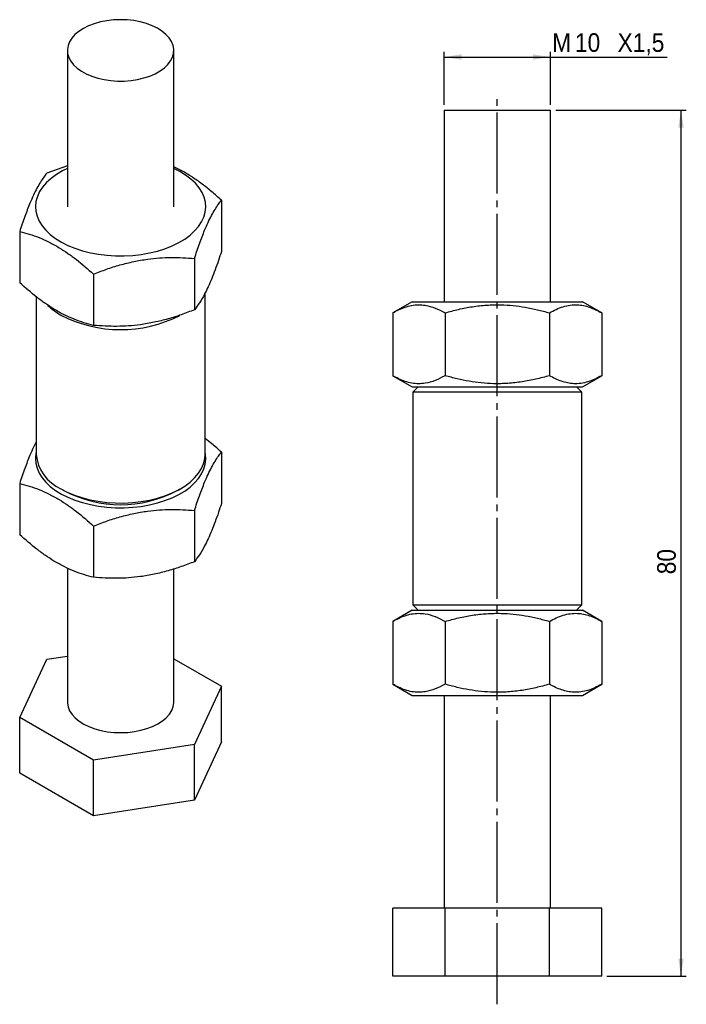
# Model space of a CAD drawing. Extents: x 30.4 to 93, y 43.1 to 135.7.
import ezdxf

# ---------------------------------------------------------------- set-up
doc = ezdxf.new("R2010")
doc.units = 0
doc.header["$LTSCALE"] = 0.5
doc.linetypes.add('SLD-MISTA-LONGA', pattern=[19.05, 15.24, -1.27, 1.27, -1.27])
doc.linetypes.add('SLD-SÓLIDA', pattern=[0])
doc.layers.get('0').update_dxf_attribs({"linetype": 'CONTINUOUS'})
doc.styles.add('SLDTEXTSTYLE0', font='GOTHIC.TTF', dxfattribs={"width": 0.913})
doc.dimstyles.new('SLDDIMSTYLE0', dxfattribs={"dimtxt": 1.75, "dimasz": 1.651, "dimexe": 0, "dimexo": 0.0625, "dimgap": 0.4375, "dimtad": 1, "dimrnd": 1e-09, "dimzin": 12, "dimtxsty": 'SLDTEXTSTYLE0', "dimsah": 1, "dimcen": 0.09, "dimazin": 3, "dimtfac": 1, "dimtofl": 0, "dimtmove": 0, "dimatfit": 3, "dimtolj": 1, "dimtzin": 12})

# ---------------------------------------------------------------- blocks, each defined once
blk = doc.blocks.new('*D1')
for p, q in [((70.245, 127.646), (70.245, 132.646)), ((80.245, 127.646), (80.245, 132.646)), ((70.245, 132.146), (80.245, 132.146)), ((80.245, 132.146), (91.211, 132.146))]:
    blk.add_line(p, q)
for points in [[(70.245, 132.146), (71.896, 131.892), (71.896, 132.4)], [(80.245, 132.146), (78.594, 132.4), (78.594, 131.892)]]:
    blk.add_solid(points)
at = {"char_height": 1.75, "attachment_point": 1, "style": 'SLDTEXTSTYLE0'}
for s, insert in [('M', (80.405, 134.382, 0.1)), ('10', (82.548, 134.382, 0.1)), ('X1,5', (86.556, 134.382, 0.1))]:
    blk.add_mtext(s, dxfattribs=dict(at, insert=insert))
blk = doc.blocks.new('*D2')
for p, q in [((80.745, 127.146), (93.013, 127.146)), ((92.513, 127.146), (92.513, 45.746)), ((85.56, 45.746), (93.013, 45.746))]:
    blk.add_line(p, q)
for points in [[(92.513, 127.146), (92.259, 125.495), (92.767, 125.495)], [(92.513, 45.746), (92.767, 47.397), (92.259, 47.397)]]:
    blk.add_solid(points)
at = {"insert": (90.278, 83.527, 0.1), "char_height": 1.75, "attachment_point": 1, "rotation": 90, "style": 'SLDTEXTSTYLE0'}
blk.add_mtext('80', dxfattribs=at)

msp = doc.modelspace()

# ---------------------------------------------------------------- linework, layer by layer
at = {"color": 7, "linetype": 'SLD-SÓLIDA'}
for p, q in [((34.85, 132.769), (34.85, 118.071)), ((44.85, 118.071), (44.85, 132.769)), ((70.245, 127.146), (70.245, 109.146)), ((70.245, 127.146), (80.245, 127.146)), ((80.245, 109.146), (80.245, 127.146)), ((34.85, 121.904), (32.909, 121.222)), ((49.33, 118.682), (49.33, 113.861)), ((30.369, 115.749), (30.369, 110.928)), ((46.79, 113.209), (46.79, 108.388)), ((37.309, 111.742), (37.309, 106.921)), ((31.912, 109.623), (31.912, 94.8)), ((47.787, 94.8), (47.787, 109.952)), ((67.245, 109.146), (65.43, 108.098)), ((67.245, 109.146), (83.245, 109.146)), ((85.06, 108.098), (83.245, 109.146)), ((65.43, 108.098), (65.43, 102.194)), ((70.337, 108.098), (70.337, 102.194)), ((80.152, 108.098), (80.152, 102.194)), ((85.06, 108.098), (85.06, 102.194)), ((65.43, 102.194), (67.245, 101.146)), ((83.245, 101.146), (85.06, 102.194)), ((67.245, 101.146), (83.245, 101.146)), ((67.807, 101.146), (67.307, 100.646)), ((83.182, 100.646), (82.682, 101.146)), ((67.307, 100.646), (67.307, 80.646)), ((75.245, 100.646), (67.307, 100.646)), ((83.182, 100.646), (75.245, 100.646)), ((83.182, 80.646), (83.182, 100.646)), ((49.33, 95.002), (49.33, 90.181)), ((30.369, 92.069), (30.369, 87.248)), ((34.236, 91.56), (34.59, 91.356)), ((45.11, 91.356), (45.463, 91.56)), ((46.79, 89.529), (46.79, 84.708)), ((37.309, 88.063), (37.309, 83.242)), ((34.85, 84.109), (34.85, 71.528)), ((44.85, 71.528), (44.85, 84.024)), ((67.307, 80.646), (67.807, 80.146)), ((67.307, 80.646), (75.245, 80.646)), ((75.245, 80.646), (83.182, 80.646)), ((82.682, 80.146), (83.182, 80.646)), ((67.245, 80.146), (65.43, 79.098)), ((67.245, 80.146), (83.245, 80.146)), ((85.06, 79.098), (83.245, 80.146)), ((65.43, 79.098), (65.43, 73.194)), ((70.337, 79.098), (70.337, 73.194)), ((80.152, 79.098), (80.152, 73.194)), ((85.06, 79.098), (85.06, 73.194)), ((30.369, 70.062), (32.909, 75.535)), ((32.909, 75.535), (34.85, 75.835)), ((44.85, 75.581), (49.33, 72.995)), ((65.43, 73.194), (67.245, 72.146)), ((83.245, 72.146), (85.06, 73.194)), ((49.33, 72.995), (46.79, 67.522)), ((49.33, 67.769), (49.33, 72.995)), ((67.245, 72.146), (83.245, 72.146)), ((70.245, 72.146), (70.245, 52.146)), ((80.245, 52.146), (80.245, 72.146)), ((37.309, 66.055), (30.369, 70.062)), ((30.369, 64.836), (30.369, 70.062)), ((49.33, 67.769), (46.79, 62.296)), ((46.79, 67.522), (37.309, 66.055)), ((46.79, 62.296), (46.79, 67.522)), ((37.309, 60.829), (37.309, 66.055)), ((37.309, 60.829), (30.369, 64.836)), ((46.79, 62.296), (37.309, 60.829)), ((65.43, 45.746), (65.43, 52.146)), ((70.337, 52.146), (65.43, 52.146)), ((70.337, 45.746), (70.337, 52.146)), ((80.152, 52.146), (70.337, 52.146)), ((80.152, 45.746), (80.152, 52.146)), ((85.06, 52.146), (80.152, 52.146)), ((85.06, 45.746), (85.06, 52.146)), ((70.337, 45.746), (65.43, 45.746)), ((80.152, 45.746), (70.337, 45.746)), ((85.06, 45.746), (80.152, 45.746))]:
    msp.add_line(p, q, dxfattribs=at)
at = {"linetype": 'SLD-MISTA-LONGA'}
msp.add_line((75.245, 43.106), (75.245, 128.644), dxfattribs=at)
at = {"color": 7, "linetype": 'SLD-SÓLIDA', "flags": 128}
for points in [[(38.556, 135.557), (37.949, 135.439), (37.373, 135.276), (36.838, 135.073), (36.352, 134.832), (35.924, 134.556), (35.56, 134.252), (35.267, 133.923), (35.049, 133.575), (34.91, 133.214), (34.851, 132.846), (34.875, 132.476), (34.981, 132.112), (35.167, 131.758), (35.429, 131.42), (35.764, 131.105), (36.166, 130.817), (36.629, 130.561), (37.144, 130.341), (37.704, 130.162), (38.3, 130.025), (38.92, 129.933), (39.556, 129.887), (40.197, 129.889), (40.832, 129.939), (41.451, 130.034), (42.043, 130.175), (42.6, 130.358), (43.111, 130.581), (43.569, 130.84), (43.966, 131.13), (44.295, 131.447), (44.551, 131.786), (44.73, 132.142), (44.829, 132.507), (44.846, 132.877), (44.781, 133.245), (44.635, 133.605), (44.411, 133.951), (44.111, 134.278), (43.742, 134.581), (43.309, 134.853), (42.819, 135.091), (42.28, 135.291), (41.701, 135.45), (41.092, 135.565), (40.463, 135.634), (39.823, 135.655), (39.184, 135.63), (38.556, 135.557)], [(34.85, 121.676), (34.387, 121.445), (33.824, 121.109), (33.322, 120.741), (32.888, 120.346), (32.525, 119.928), (32.237, 119.491), (32.027, 119.039), (31.898, 118.577), (31.85, 118.11), (31.884, 117.643), (32, 117.18), (32.197, 116.726), (32.472, 116.286), (32.822, 115.864), (33.245, 115.465), (33.736, 115.093), (34.289, 114.751), (34.9, 114.443), (35.561, 114.173), (36.266, 113.942), (37.008, 113.754), (37.779, 113.61), (38.572, 113.512), (39.377, 113.461), (40.187, 113.457), (40.994, 113.5), (41.789, 113.591), (42.565, 113.727), (43.312, 113.908), (44.024, 114.131), (44.693, 114.395), (45.312, 114.697), (45.876, 115.033), (46.377, 115.401), (46.811, 115.796), (47.174, 116.214), (47.462, 116.651), (47.672, 117.103), (47.802, 117.565), (47.849, 118.032), (47.815, 118.5), (47.699, 118.963), (47.503, 119.416), (47.228, 119.856), (46.877, 120.278), (46.454, 120.677), (45.964, 121.05), (45.41, 121.391), (44.85, 121.676)], [(31.912, 94.968), (31.898, 94.897), (31.85, 94.43), (31.884, 93.963), (32, 93.5), (32.197, 93.046), (32.472, 92.606), (32.822, 92.184), (33.245, 91.785), (33.736, 91.413), (34.289, 91.071), (34.9, 90.763), (35.561, 90.493), (36.266, 90.262), (37.008, 90.074), (37.779, 89.93), (38.572, 89.832), (39.377, 89.781), (40.187, 89.777), (40.994, 89.821), (41.789, 89.911), (42.565, 90.047), (43.312, 90.228), (44.024, 90.452), (44.693, 90.716), (45.312, 91.017), (45.876, 91.354), (46.377, 91.721), (46.811, 92.116), (47.174, 92.534), (47.462, 92.972), (47.672, 93.424), (47.802, 93.885), (47.849, 94.352), (47.815, 94.82), (47.787, 94.968)], [(34.237, 91.56), (34.844, 91.244), (35.504, 90.965), (36.21, 90.728), (36.954, 90.533), (37.73, 90.384), (38.527, 90.282), (39.339, 90.227), (40.156, 90.221), (40.97, 90.263), (41.772, 90.354), (42.554, 90.492), (43.307, 90.675), (44.023, 90.902), (44.695, 91.17), (45.316, 91.477), (45.879, 91.819), (46.378, 92.193), (46.807, 92.594), (47.163, 93.019), (47.442, 93.462), (47.64, 93.92), (47.755, 94.387), (47.787, 94.8)], [(34.85, 71.528), (34.853, 71.42), (34.918, 71.052), (35.064, 70.692), (35.289, 70.346), (35.588, 70.019), (35.957, 69.717), (36.391, 69.444), (36.881, 69.206), (37.419, 69.006), (37.998, 68.847), (38.607, 68.732), (39.237, 68.664), (39.876, 68.642), (40.516, 68.668), (41.144, 68.74)], [(41.144, 68.74), (41.751, 68.859), (42.327, 69.021), (42.862, 69.224), (43.347, 69.466), (43.775, 69.741), (44.139, 70.045), (44.432, 70.374), (44.651, 70.722), (44.79, 71.083), (44.848, 71.451), (44.85, 71.528)]]:
    msp.add_lwpolyline(points, dxfattribs=at)
at = {"color": 7, "linetype": 'SLD-SÓLIDA'}
for centre, radius, start, end in [((37.197, 113.141), 6.027, 226.07019, 240.58617), ((39.852, 118.712), 12.192, 242.57407, 297.12676), ((35.854, 95.174), 3.96, 185.42464, 245.8955), ((39.85, 101.464), 11.395, 242.51416, 297.49121)]:
    msp.add_arc(centre, radius, start, end, dxfattribs=at)
for points, knots in [([(49.33, 118.682), (49.03, 118.949), (48.431, 119.484), (47.507, 120.221), (46.567, 120.884), (45.675, 121.428), (45.104, 121.706), (44.85, 121.83)], [0, 0, 0, 0, 0.205568, 0.411078, 0.621185, 0.831254, 1, 1, 1, 1]), ([(32.909, 121.222), (32.817, 121.103), (32.621, 120.851), (32.315, 120.388), (31.991, 119.826), (31.661, 119.167), (31.277, 118.294), (30.843, 117.168), (30.528, 116.224), (30.369, 115.749)], [0, 0, 0, 0, 0.111214, 0.237006, 0.362765, 0.491616, 0.620465, 0.80919, 1, 1, 1, 1]), ([(46.79, 113.209), (46.947, 113.679), (47.262, 114.623), (47.694, 115.743), (48.073, 116.608), (48.4, 117.266), (48.728, 117.835), (49.039, 118.307), (49.238, 118.563), (49.33, 118.682)], [0, 0, 0, 0, 0.18889, 0.379534, 0.505163, 0.630793, 0.759772, 0.888786, 1, 1, 1, 1]), ([(30.369, 115.749), (30.669, 115.67), (31.269, 115.513), (32.192, 115.183), (33.133, 114.762), (34.039, 114.263), (34.897, 113.704), (35.98, 112.911), (36.776, 112.212), (37.309, 111.742)], [0, 0, 0, 0, 0.132317, 0.264597, 0.399836, 0.535051, 0.650253, 0.765472, 1, 1, 1, 1]), ([(49.33, 113.861), (49.238, 113.582), (49.042, 112.989), (48.736, 112.134), (48.411, 111.298), (48.082, 110.537), (47.698, 109.756), (47.264, 109.012), (46.949, 108.597), (46.79, 108.388)], [0, 0, 0, 0, 0.111214, 0.237006, 0.362765, 0.491616, 0.620465, 0.80919, 1, 1, 1, 1]), ([(37.309, 111.742), (37.719, 111.9), (38.538, 112.216), (39.799, 112.614), (41.084, 112.935), (42.323, 113.151), (43.494, 113.268), (44.975, 113.33), (46.061, 113.258), (46.79, 113.209)], [0, 0, 0, 0, 0.132317, 0.264597, 0.399836, 0.535051, 0.650253, 0.765472, 1, 1, 1, 1]), ([(37.309, 106.921), (37.01, 107), (36.41, 107.158), (35.487, 107.488), (34.546, 107.909), (33.639, 108.408), (32.782, 108.966), (31.698, 109.759), (30.903, 110.459), (30.369, 110.928)], [0, 0, 0, 0, 0.132317, 0.264597, 0.399836, 0.535051, 0.650253, 0.765472, 1, 1, 1, 1]), ([(46.79, 108.388), (46.38, 108.23), (45.561, 107.915), (44.3, 107.517), (43.015, 107.196), (41.776, 106.98), (40.605, 106.862), (39.125, 106.8), (38.038, 106.873), (37.309, 106.921)], [0, 0, 0, 0, 0.132317, 0.264597, 0.399836, 0.535051, 0.650253, 0.765472, 1, 1, 1, 1]), ([(65.43, 108.098), (65.608, 108.196), (65.987, 108.405), (66.578, 108.645), (67.205, 108.813), (67.842, 108.875), (68.583, 108.819), (69.421, 108.585), (70.031, 108.261), (70.337, 108.098)], [0, 0, 0, 0, 0.111214, 0.237006, 0.362765, 0.491616, 0.620465, 0.80919, 1, 1, 1, 1]), ([(70.337, 108.098), (70.761, 108.214), (71.609, 108.445), (72.915, 108.694), (74.245, 108.843), (75.528, 108.873), (76.741, 108.796), (77.885, 108.639), (79.025, 108.408), (79.776, 108.201), (80.152, 108.098)], [0, 0, 0, 0, 0.132305, 0.264573, 0.3998, 0.535002, 0.650193, 0.765402, 0.88269, 1, 1, 1, 1]), ([(80.152, 108.098), (80.364, 108.214), (80.788, 108.445), (81.441, 108.694), (82.106, 108.843), (82.747, 108.873), (83.354, 108.796), (83.926, 108.639), (84.496, 108.408), (84.872, 108.201), (85.06, 108.098)], [0, 0, 0, 0, 0.132305, 0.264573, 0.3998, 0.535002, 0.650193, 0.765402, 0.88269, 1, 1, 1, 1]), ([(70.337, 102.194), (70.034, 102.033), (69.425, 101.709), (68.591, 101.475), (67.858, 101.418), (67.226, 101.475), (66.594, 101.641), (65.993, 101.884), (65.608, 102.096), (65.43, 102.194)], [0, 0, 0, 0, 0.18889, 0.379534, 0.505163, 0.630793, 0.759772, 0.888786, 1, 1, 1, 1]), ([(80.152, 102.194), (79.728, 102.079), (78.88, 101.847), (77.574, 101.599), (76.244, 101.449), (74.962, 101.42), (73.749, 101.496), (72.604, 101.654), (71.465, 101.885), (70.713, 102.091), (70.337, 102.194)], [0, 0, 0, 0, 0.132305, 0.264573, 0.3998, 0.535002, 0.650193, 0.765402, 0.88269, 1, 1, 1, 1]), ([(85.06, 102.194), (84.848, 102.079), (84.424, 101.847), (83.771, 101.599), (83.106, 101.449), (82.464, 101.42), (81.858, 101.496), (81.286, 101.654), (80.716, 101.885), (80.34, 102.091), (80.152, 102.194)], [0, 0, 0, 0, 0.132305, 0.264573, 0.3998, 0.535002, 0.650193, 0.765402, 0.88269, 1, 1, 1, 1]), ([(49.33, 95.002), (49.031, 95.272), (48.522, 95.73), (48.001, 96.136), (47.787, 96.304)], [0, 0, 0, 0, 0.588337, 1, 1, 1, 1]), ([(31.912, 95.975), (31.829, 95.811), (31.634, 95.432), (31.277, 94.611), (30.843, 93.489), (30.528, 92.544), (30.369, 92.069)], [0, 0, 0, 0, 0.160937, 0.373596, 0.685077, 1, 1, 1, 1]), ([(46.79, 89.529), (46.947, 89.999), (47.262, 90.943), (47.694, 92.063), (48.073, 92.929), (48.4, 93.586), (48.728, 94.156), (49.039, 94.628), (49.238, 94.884), (49.33, 95.002)], [0, 0, 0, 0, 0.18889, 0.379534, 0.505163, 0.630793, 0.759772, 0.888786, 1, 1, 1, 1]), ([(30.369, 92.069), (30.669, 91.991), (31.269, 91.833), (32.192, 91.503), (33.133, 91.082), (34.039, 90.583), (34.897, 90.024), (35.98, 89.232), (36.776, 88.532), (37.309, 88.063)], [0, 0, 0, 0, 0.132317, 0.264597, 0.399836, 0.535051, 0.650253, 0.765472, 1, 1, 1, 1]), ([(49.33, 90.181), (49.238, 89.903), (49.042, 89.309), (48.736, 88.454), (48.411, 87.618), (48.082, 86.857), (47.698, 86.076), (47.264, 85.332), (46.949, 84.917), (46.79, 84.708)], [0, 0, 0, 0, 0.111214, 0.237006, 0.362765, 0.491616, 0.620465, 0.80919, 1, 1, 1, 1]), ([(37.309, 88.063), (37.719, 88.221), (38.538, 88.536), (39.799, 88.934), (41.084, 89.255), (42.323, 89.471), (43.494, 89.588), (44.975, 89.65), (46.061, 89.578), (46.79, 89.529)], [0, 0, 0, 0, 0.1323174, 0.2645973, 0.3998364, 0.5350511, 0.6502526, 0.7654719, 1, 1, 1, 1]), ([(37.309, 83.242), (37.01, 83.32), (36.41, 83.478), (35.487, 83.808), (34.546, 84.229), (33.639, 84.728), (32.782, 85.287), (31.698, 86.079), (30.903, 86.779), (30.369, 87.248)], [0, 0, 0, 0, 0.132317, 0.264597, 0.399836, 0.535051, 0.650253, 0.765472, 1, 1, 1, 1]), ([(46.79, 84.708), (46.38, 84.55), (45.561, 84.235), (44.3, 83.837), (43.015, 83.516), (41.776, 83.3), (40.605, 83.183), (39.125, 83.121), (38.038, 83.193), (37.309, 83.242)], [0, 0, 0, 0, 0.132317, 0.264597, 0.399836, 0.535051, 0.650253, 0.765472, 1, 1, 1, 1]), ([(65.43, 79.098), (65.608, 79.196), (65.987, 79.405), (66.578, 79.645), (67.205, 79.813), (67.842, 79.875), (68.583, 79.819), (69.421, 79.585), (70.031, 79.261), (70.337, 79.098)], [0, 0, 0, 0, 0.111214, 0.237006, 0.362765, 0.491616, 0.620465, 0.80919, 1, 1, 1, 1]), ([(70.337, 79.098), (70.761, 79.214), (71.609, 79.445), (72.915, 79.694), (74.245, 79.843), (75.528, 79.873), (76.741, 79.796), (77.885, 79.639), (79.025, 79.408), (79.776, 79.201), (80.152, 79.098)], [0, 0, 0, 0, 0.132305, 0.264573, 0.3998, 0.535002, 0.650193, 0.765402, 0.88269, 1, 1, 1, 1]), ([(80.152, 79.098), (80.364, 79.214), (80.788, 79.445), (81.441, 79.694), (82.106, 79.843), (82.747, 79.873), (83.354, 79.796), (83.926, 79.639), (84.496, 79.408), (84.872, 79.201), (85.06, 79.098)], [0, 0, 0, 0, 0.132305, 0.264573, 0.3998, 0.535002, 0.650193, 0.765402, 0.88269, 1, 1, 1, 1]), ([(70.337, 73.194), (70.034, 73.033), (69.425, 72.709), (68.591, 72.475), (67.858, 72.418), (67.226, 72.475), (66.594, 72.641), (65.993, 72.884), (65.608, 73.096), (65.43, 73.194)], [0, 0, 0, 0, 0.18889, 0.379534, 0.505163, 0.630793, 0.759772, 0.888786, 1, 1, 1, 1]), ([(80.152, 73.194), (79.728, 73.079), (78.88, 72.847), (77.574, 72.599), (76.244, 72.449), (74.962, 72.42), (73.749, 72.496), (72.604, 72.654), (71.465, 72.885), (70.713, 73.091), (70.337, 73.194)], [0, 0, 0, 0, 0.132305, 0.264573, 0.3998, 0.535002, 0.650193, 0.765402, 0.88269, 1, 1, 1, 1]), ([(85.06, 73.194), (84.848, 73.079), (84.424, 72.847), (83.771, 72.599), (83.106, 72.449), (82.464, 72.42), (81.858, 72.496), (81.286, 72.654), (80.716, 72.885), (80.34, 73.091), (80.152, 73.194)], [0, 0, 0, 0, 0.132305, 0.264573, 0.3998, 0.535002, 0.650193, 0.765402, 0.88269, 1, 1, 1, 1])]:
    msp.add_open_spline(points, degree=3, knots=knots, dxfattribs=at)

# ---------------------------------------------------------------- dimensions: what is measured, and where the dimension line sits
dim = msp.add_linear_dim(base=(80.245, 132.146), p1=(70.245, 127.146), p2=(80.245, 127.146), text='M<>X1,5', dimstyle='SLDDIMSTYLE0')
dim.commit()
dim.dimension.update_dxf_attribs({"geometry": '*D1', "text_midpoint": (85.808, 132.146), "dimtype": 160})
dim = msp.add_linear_dim(base=(92.513, 45.746), p1=(80.245, 127.146), p2=(85.06, 45.746), angle=90, dimstyle='SLDDIMSTYLE0')
dim.commit()
dim.dimension.update_dxf_attribs({"geometry": '*D2', "text_midpoint": (92.513, 85.531), "dimtype": 160})

doc.saveas('drawing.dxf')
